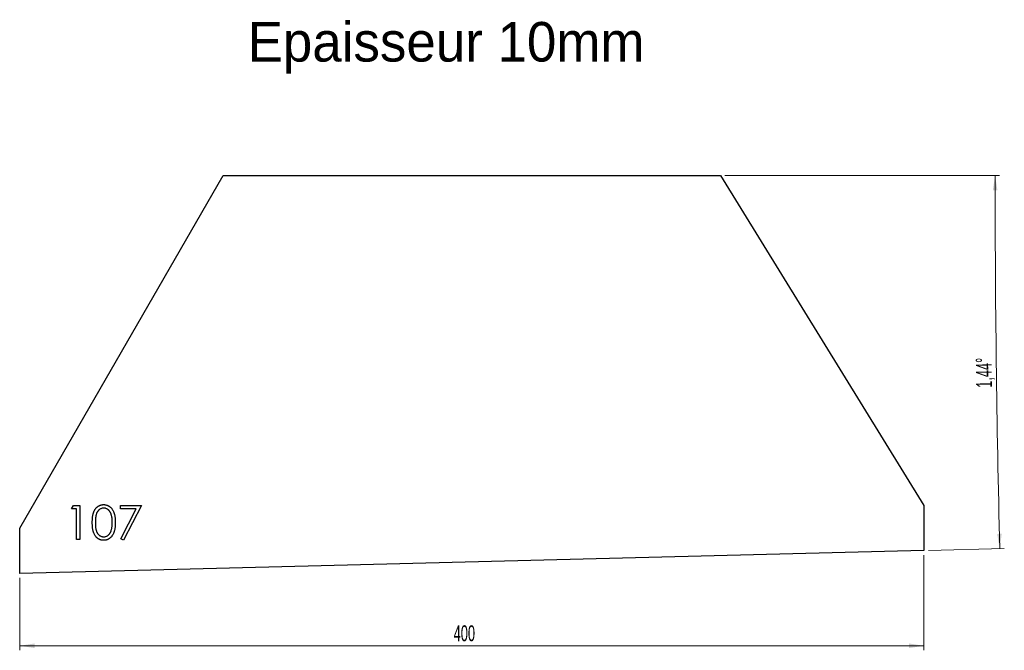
# Model space of a CAD drawing. Header units: millimetres. Extents: x 74 to 510, y 262 to 541.
import ezdxf

# ---------------------------------------------------------------- set-up
doc = ezdxf.new("R2010")
doc.units = ezdxf.units.MM
doc.header["$LTSCALE"] = 2
doc.styles.add('SLDTEXTSTYLE1', font='TXT', dxfattribs={"width": 0.605})
doc.dimstyles.new('SLDDIMSTYLE0', dxfattribs={"dimtxt": 7, "dimasz": 6.604, "dimexe": 0, "dimexo": 0.0625, "dimgap": 1.75, "dimtad": 1, "dimrnd": 1e-09, "dimzin": 12, "dimdsep": 46, "dimtxsty": 'SLDTEXTSTYLE1', "dimsah": 1, "dimcen": 0.09, "dimadec": 0, "dimazin": 3, "dimtfac": 1, "dimtofl": 0, "dimtmove": 0, "dimatfit": 3, "dimfxl": 1, "dimfrac": 2, "dimtolj": 1, "dimtzin": 12, "dimarcsym": 0})
doc.dimstyles.new('SLDDIMSTYLE1', dxfattribs={"dimtxt": 7, "dimasz": 6.604, "dimexe": 0, "dimexo": 0.0625, "dimgap": 1.75, "dimtad": 1, "dimdec": 4, "dimlfac": 2, "dimzin": 12, "dimdsep": 46, "dimtxsty": 'SLDTEXTSTYLE1', "dimsah": 1, "dimcen": 0.09, "dimazin": 3, "dimtfac": 1, "dimtofl": 0, "dimtmove": 0, "dimatfit": 3, "dimfxl": 1, "dimfrac": 2, "dimtolj": 1, "dimtzin": 12, "dimarcsym": 0})

# ---------------------------------------------------------------- blocks, each defined once
blk = doc.blocks.new('_D')
at = {"color": 7, "linetype": 'Continuous', "lineweight": 0, "transparency": 16777216}
for p, q in [((474.46, 304.42), (474.46, 262.37)), ((74.46, 294.37), (74.46, 262.37)), ((74.46, 264.37), (474.46, 264.37))]:
    blk.add_line(p, q, dxfattribs=at)
at = {"color": 7, "linetype": 'Continuous', "lineweight": 18, "transparency": 16777216}
for points in [[(74.46, 264.37), (81.07, 263.36), (81.07, 265.39)], [(474.46, 264.37), (467.86, 265.39), (467.86, 263.36)]]:
    blk.add_solid(points, dxfattribs=at)
at = {"color": 7, "linetype": 'Continuous', "lineweight": 18, "transparency": 16777216, "insert": (266.44, 273.4), "char_height": 7, "attachment_point": 1, "style": 'SLDTEXTSTYLE1'}
blk.add_mtext('400', dxfattribs=at)
blk = doc.blocks.new('_D_1')
at = {"color": 7, "linetype": 'Continuous', "lineweight": 0, "transparency": 16777216}
for p, q in [((386.46, 472.25), (507.95, 472.25)), ((476.46, 306.47), (510.02, 307.32))]:
    blk.add_line(p, q, dxfattribs=at)
at = {"color": 7, "linetype": 'Continuous', "lineweight": 18, "transparency": 16777216}
blk.add_arc((7074.34, 472.25), 6568.39, 180, 181.43929, dxfattribs=at)
for points in [[(505.95, 472.25), (504.93, 465.65), (506.97, 465.65)], [(508.02, 307.27), (508.87, 313.89), (506.84, 313.84)]]:
    blk.add_solid(points, dxfattribs=at)
at = {"color": 7, "linetype": 'Continuous', "lineweight": 18, "transparency": 16777216, "insert": (497.58, 378.36), "char_height": 7, "attachment_point": 1, "rotation": 90.7196, "style": 'SLDTEXTSTYLE1'}
blk.add_mtext('1,44°', dxfattribs=at)

msp = doc.modelspace()

# ---------------------------------------------------------------- linework, layer by layer
at = {"color": 7, "linetype": 'Continuous', "lineweight": 25}
for p, q in [((74.461445, 316.373641), (164.461445, 472.249882)), ((164.461445, 472.249882), (384.461445, 472.249882)), ((384.461445, 472.249882), (474.461445, 326.423893)), ((474.461445, 326.423893), (474.461445, 306.423893)), ((74.461445, 296.373641), (74.461445, 316.373641)), ((474.461445, 306.423893), (74.461445, 296.373641))]:
    msp.add_line(p, q, dxfattribs=at)
at = {"color": 1, "linetype": 'Continuous', "lineweight": 25}
for p, q in [((97.34606, 324.83518), (98.226469, 326.373641)), ((99.653753, 324.83518), (97.34606, 324.83518)), ((98.226469, 326.373641), (100.999907, 326.373641)), ((99.653753, 311.373641), (99.653753, 324.83518)), ((100.999907, 326.373641), (100.999907, 311.373641)), ((119.07683, 326.373641), (128.307599, 326.373641)), ((119.07683, 324.83518), (119.07683, 326.373641)), ((126.029955, 324.83518), (119.07683, 324.83518)), ((119.260123, 311.62905), (126.029955, 324.83518)), ((128.307599, 326.373641), (120.422984, 310.989026)), ((100.999907, 311.373641), (99.653753, 311.373641)), ((120.422984, 310.989026), (119.260123, 311.62905))]:
    msp.add_line(p, q, dxfattribs=at)
for points, knots in [([(106.57683, 318.867632), (106.578236, 319.108049), (106.580966, 319.575063), (106.611345, 320.255569), (106.661811, 320.89397), (106.730971, 321.490298), (106.815134, 322.044705), (106.927486, 322.555711), (107.055255, 323.025681), (107.203338, 323.456146), (107.370424, 323.852912), (107.552302, 324.22329), (107.756091, 324.566811), (107.970492, 324.888634), (108.203341, 325.185167), (108.45218, 325.455851), (108.719478, 325.700847), (108.999949, 325.923072), (109.295366, 326.116658), (109.596621, 326.291092), (109.909031, 326.43426), (110.229746, 326.551899), (110.557833, 326.64616), (110.894648, 326.711435), (111.240274, 326.752345), (111.473548, 326.756268), (111.591854, 326.758257)], [0, 0, 0, 0, 0.0685990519, 0.133254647, 0.1943251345, 0.2512954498, 0.3045331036, 0.3542577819, 0.4005064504, 0.4434393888, 0.4840461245, 0.5232860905, 0.5610786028, 0.5979388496, 0.6335593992, 0.6685506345, 0.7027341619, 0.736926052, 0.7705360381, 0.8034336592, 0.8361707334, 0.8684517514, 0.9008401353, 0.9334622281, 0.9662553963, 1, 1, 1, 1]), ([(111.591854, 326.758257), (111.711149, 326.756166), (111.948389, 326.752009), (112.299133, 326.712049), (112.641775, 326.645744), (112.974852, 326.551797), (113.301102, 326.435244), (113.617973, 326.289156), (113.927432, 326.119104), (114.224561, 325.919288), (114.512624, 325.696506), (114.784544, 325.444666), (115.040346, 325.16631), (115.28324, 324.864417), (115.506335, 324.533195), (115.718793, 324.178406), (115.908959, 323.793845), (116.092107, 323.385929), (116.250194, 322.94337), (116.392764, 322.468664), (116.50796, 321.956203), (116.603914, 321.408677), (116.678249, 320.824073), (116.732389, 320.203646), (116.760988, 319.546987), (116.766374, 319.098025), (116.769137, 318.867632)], [0, 0, 0, 0, 0.0337881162, 0.0671939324, 0.0998624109, 0.1325666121, 0.1651511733, 0.1979131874, 0.2313190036, 0.2650832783, 0.2992553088, 0.3343985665, 0.3699428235, 0.4062835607, 0.4440638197, 0.4829977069, 0.5233544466, 0.5655365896, 0.6096129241, 0.6563908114, 0.7058854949, 0.7583245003, 0.8138317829, 0.872794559, 0.9347222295, 1, 1, 1, 1]), ([(111.636926, 325.219795), (111.471016, 325.2111), (111.138895, 325.193695), (110.648509, 325.070554), (110.178705, 324.857235), (109.806823, 324.620103), (109.520825, 324.396543), (109.31887, 324.202134), (109.130064, 323.988301), (108.952371, 323.757025), (108.788943, 323.506235), (108.64297, 323.234711), (108.507149, 322.94498), (108.382433, 322.633694), (108.27418, 322.29209), (108.177422, 321.917374), (108.101581, 321.502259), (108.0354, 321.050356), (107.98494, 320.560096), (107.950535, 320.031866), (107.924442, 319.465846), (107.923479, 319.074997), (107.922984, 318.873641)], [0, 0, 0, 0, 0.0603982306, 0.1209064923, 0.1827897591, 0.2475502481, 0.2810447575, 0.3148397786, 0.3494612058, 0.3848427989, 0.4209593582, 0.4583357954, 0.4970067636, 0.5374418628, 0.5803510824, 0.6274137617, 0.678274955, 0.7339320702, 0.7937070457, 0.857686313, 0.9266837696, 1, 1, 1, 1]), ([(115.422984, 318.873641), (115.421099, 319.053956), (115.417411, 319.406734), (115.393181, 319.922849), (115.354247, 320.413903), (115.301549, 320.880343), (115.229207, 321.321337), (115.142331, 321.737518), (115.040479, 322.128772), (114.923652, 322.496108), (114.79199, 322.838208), (114.646542, 323.155814), (114.491329, 323.450612), (114.322714, 323.721755), (114.142734, 323.970466), (113.94663, 324.191757), (113.742183, 324.392487), (113.455823, 324.621612), (113.080933, 324.855234), (112.614452, 325.07023), (112.129006, 325.193694), (111.800834, 325.211101), (111.636926, 325.219795)], [0, 0, 0, 0, 0.0656834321, 0.1285067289, 0.1881673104, 0.2451002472, 0.2994443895, 0.3508944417, 0.3999212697, 0.4466529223, 0.4912372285, 0.5333604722, 0.5738382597, 0.6125131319, 0.6495852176, 0.685521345, 0.7200962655, 0.7538292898, 0.8189192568, 0.8804893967, 0.9403093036, 1, 1, 1, 1]), ([(111.591854, 310.989026), (111.473553, 310.991034), (111.240288, 310.994994), (110.894593, 311.035628), (110.558303, 311.101888), (110.230745, 311.191869), (109.911248, 311.306228), (109.602943, 311.45169), (109.301758, 311.620403), (109.009066, 311.812345), (108.730448, 312.032306), (108.464305, 312.275577), (108.217359, 312.548258), (107.987429, 312.845986), (107.769238, 313.166234), (107.567446, 313.512157), (107.385923, 313.886005), (107.215092, 314.284961), (107.064506, 314.71859), (106.932493, 315.191067), (106.822442, 315.705005), (106.733938, 316.25888), (106.660976, 316.853106), (106.611584, 317.488729), (106.580942, 318.165201), (106.578226, 318.629216), (106.57683, 318.867632)], [0, 0, 0, 0, 0.0337892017, 0.0666257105, 0.0992909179, 0.131644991, 0.1636017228, 0.1961224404, 0.228922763, 0.2621805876, 0.2960158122, 0.3302445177, 0.3650886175, 0.4009817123, 0.4376535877, 0.4757430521, 0.5152914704, 0.5563268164, 0.599680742, 0.6463429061, 0.6964129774, 0.7497662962, 0.8065615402, 0.8674274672, 0.9318826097, 1, 1, 1, 1]), ([(107.922984, 318.873641), (107.923495, 318.67329), (107.924489, 318.284447), (107.950444, 317.719404), (107.985802, 317.192389), (108.031408, 316.702731), (108.099135, 316.252088), (108.175021, 315.837361), (108.26737, 315.460743), (108.376635, 315.119654), (108.501084, 314.808297), (108.636983, 314.518592), (108.782897, 314.24703), (108.946482, 313.996366), (109.124027, 313.764106), (109.315824, 313.550918), (109.521536, 313.357732), (109.806309, 313.128498), (110.180411, 312.888813), (110.654183, 312.682665), (111.141218, 312.552276), (111.471881, 312.535741), (111.636926, 312.527488)], [0, 0, 0, 0, 0.0729558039, 0.1415928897, 0.2059398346, 0.2653185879, 0.3206180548, 0.3718406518, 0.4188169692, 0.4617287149, 0.5021661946, 0.5408394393, 0.5782180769, 0.6143367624, 0.6497204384, 0.6845870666, 0.7186487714, 0.7523728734, 0.8176405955, 0.8797142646, 0.9399616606, 1, 1, 1, 1]), ([(116.769137, 318.867632), (116.766341, 318.638245), (116.760894, 318.191293), (116.732747, 317.537577), (116.677042, 316.920484), (116.608145, 316.338296), (116.510001, 315.794471), (116.398429, 315.283837), (116.259756, 314.8108), (116.103824, 314.370575), (115.92465, 313.964658), (115.732803, 313.583421), (115.521649, 313.228922), (115.297224, 312.897705), (115.056394, 312.593193), (114.799509, 312.314633), (114.526373, 312.06221), (114.237659, 311.836385), (113.935855, 311.638894), (113.627429, 311.46237), (113.306225, 311.319131), (112.979382, 311.198191), (112.643816, 311.104028), (112.299855, 311.039555), (111.948627, 310.994213), (111.71119, 310.990761), (111.591854, 310.989026)], [0, 0, 0, 0, 0.0650544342, 0.126755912, 0.1854905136, 0.2407319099, 0.29293992, 0.3421407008, 0.3888818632, 0.4326355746, 0.4744826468, 0.5146234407, 0.5535935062, 0.5914088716, 0.6280056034, 0.663582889, 0.6987588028, 0.7333612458, 0.767393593, 0.8009689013, 0.8340198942, 0.8669987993, 0.8997333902, 0.9327110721, 0.9661804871, 1, 1, 1, 1]), ([(114.855075, 315.102608), (114.900297, 315.23645), (114.992117, 315.508206), (115.110453, 315.929764), (115.203647, 316.372062), (115.28749, 316.832455), (115.344718, 317.31434), (115.39078, 317.816224), (115.417911, 318.338487), (115.421274, 318.693323), (115.422984, 318.873641)], [0, 0, 0, 0, 0.1105883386, 0.22454175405, 0.34250349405, 0.46432409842, 0.5907560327, 0.72222747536, 0.85884283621, 1, 1, 1, 1]), ([(111.636926, 312.527488), (111.80303, 312.534335), (112.134896, 312.548016), (112.619755, 312.680011), (113.090456, 312.879166), (113.459336, 313.114655), (113.739975, 313.33892), (113.941048, 313.530125), (114.1256, 313.744222), (114.300637, 313.975219), (114.461176, 314.22753), (114.607161, 314.499941), (114.740375, 314.793208), (114.816271, 314.997936), (114.855075, 315.102608)], [0, 0, 0, 0, 0.1128134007, 0.2253938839, 0.3395948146, 0.4596754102, 0.5217351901, 0.5839258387, 0.6481741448, 0.7138810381, 0.7810044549, 0.8514509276, 0.9240506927, 1, 1, 1, 1])]:
    msp.add_open_spline(points, degree=3, knots=knots, dxfattribs=at)

# ---------------------------------------------------------------- texts
at = {"insert": (175.270094, 540.112771), "char_height": 17.5, "attachment_point": 1}
msp.add_mtext_dynamic_manual_height_columns('Epaisseur 10mm', width=326.11141006, gutter_width=87.5, heights=[0], dxfattribs=at)

# ---------------------------------------------------------------- dimensions: what is measured, and where the dimension line sits
at = {"color": 7, "linetype": 'Continuous', "lineweight": 18}
dim = msp.add_angular_dim_2l(base=(506.46415, 389.75195), line1=((384.461445, 472.249882), (164.461445, 472.249882)), line2=((74.461445, 296.373641), (474.461445, 306.423893)), dimstyle='SLDDIMSTYLE1', dxfattribs=at)
dim.commit()
dim.dimension.update_dxf_attribs({"geometry": '_D_1', "text_midpoint": (506.46415, 389.75195), "dimtype": 162})
dim = msp.add_linear_dim(base=(474.461445, 264.373641), p1=(74.461445, 296.373641), p2=(474.461445, 306.423893), angle=0, dimstyle='SLDDIMSTYLE0', dxfattribs=at)
dim.commit()
dim.dimension.update_dxf_attribs({"geometry": '_D', "text_midpoint": (274.461445, 264.373641), "dimtype": 160})

doc.saveas('drawing.dxf')
